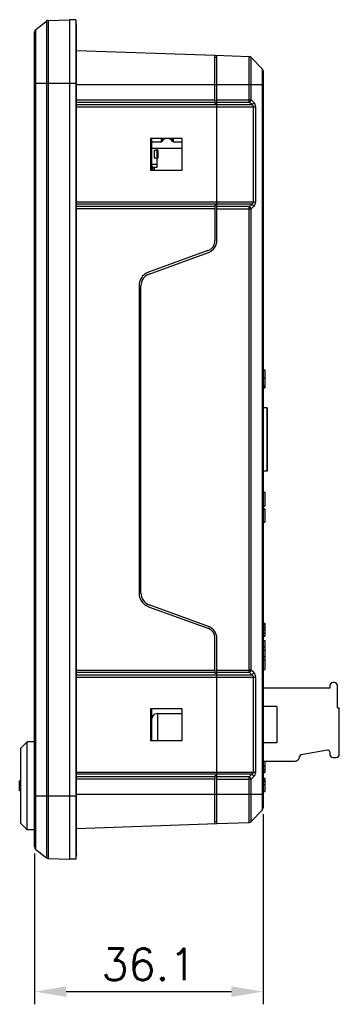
# Model space of a CAD drawing. Header units: millimetres. Extents: x 6573 to 7229, y 179 to 884.
# Tile 4 of 17: x 6933 to 6983, y 520 to 676. Entities that reach past the tile are written whole.
import ezdxf

# ---------------------------------------------------------------- set-up
doc = ezdxf.new("R2010")
doc.units = ezdxf.units.MM
doc.header["$LTSCALE"] = 32.67
doc.header["$PDMODE"] = 3
doc.header["$PDSIZE"] = 0.3125
doc.layers.get('0').update_dxf_attribs({"linetype": 'CONTINUOUS'})
doc.layers.get('Defpoints').update_dxf_attribs({"linetype": 'CONTINUOUS'})
doc.layers.add('02___PRT_ALL_AXES', color=7, linetype='CONTINUOUS')
doc.layers.add('7_ALL_FEATURES', color=7, linetype='CONTINUOUS')
doc.layers.add('AM_0', color=7, linetype='CONTINUOUS', lineweight=50)
doc.styles.add('WHGTXT', font='simplex', dxfattribs={"bigfont": 'whgtxt'})
doc.dimstyles.new('B_st.$0', dxfattribs={"dimtxt": 2.5, "dimasz": 2.5, "dimexe": 1, "dimexo": 0.5, "dimgap": 0.9, "dimtad": 1, "dimzin": 9, "dimdsep": 46, "dimtxsty": 'WHGTXT', "dimcen": 0, "dimclrd": 256, "dimclre": 256, "dimclrt": 256, "dimadec": 1, "dimazin": 2, "dimtp": 0.01, "dimtm": 0.01, "dimtfac": 1, "dimtmove": 0, "dimatfit": 3, "dimfxl": 0, "dimtolj": 1, "dimarcsym": 0})

# ---------------------------------------------------------------- blocks, each defined once
blk = doc.blocks.new('*D56')
at = {"layer": 'AM_0', "color": 6, "lineweight": -2}
for p, q in [((6971.41, 550.47), (6971.41, 520.49)), ((6935.31, 544.31), (6935.31, 520.49)), ((6940.31, 522.49), (6966.41, 522.49))]:
    blk.add_line(p, q, dxfattribs=at)
at = {"layer": 'AM_0', "color": 6}
for points in [[(6940.31, 523.32), (6940.31, 521.65), (6935.31, 522.49)], [(6966.41, 523.32), (6966.41, 521.65), (6971.41, 522.49)]]:
    blk.add_solid(points, dxfattribs=at)
at = {"layer": 'Defpoints', "color": 0}
for p in [(6971.41, 551.47), (6935.31, 545.31), (6971.41, 522.49)]:
    blk.add_point(p, dxfattribs=at)
at = {"layer": 'AM_0', "color": 6, "insert": (6953.36, 526.79), "char_height": 5, "attachment_point": 5, "style": 'WHGTXT'}
blk.add_mtext('\\A1;36.1', dxfattribs=at)

msp = doc.modelspace()

# ---------------------------------------------------------------- linework, layer by layer
at = {"color": 7, "linetype": 'Continuous'}
for p, q in [((6935.506, 674.337), (6937.185, 675.656)), ((6937.185, 675.656), (6937.185, 543.602)), ((6937.476, 675.763), (6940.814, 675.879)), ((6937.476, 675.763), (6937.476, 543.496)), ((6940.814, 675.879), (6940.814, 543.379)), ((6941.814, 675.879), (6940.814, 675.879)), ((6941.814, 675.879), (6941.814, 543.379)), ((6941.912, 544.129), (6941.912, 675.129)), ((6935.314, 545.315), (6935.314, 673.944)), ((6935.506, 544.921), (6935.506, 674.337)), ((6941.912, 671.021), (6963.815, 670.256)), ((6963.804, 669.957), (6964.114, 669.946)), ((6963.815, 663.237), (6963.815, 670.256)), ((6963.847, 670.255), (6969.214, 670.068)), ((6964.114, 641.03), (6964.114, 670.246)), ((6969.214, 663.237), (6969.214, 670.068)), ((6969.556, 663.237), (6969.556, 669.915)), ((6971.274, 668.136), (6969.556, 669.915)), ((6971.274, 668.136), (6971.274, 551.123)), ((6971.414, 667.789), (6971.414, 551.47)), ((6935.314, 665.879), (6941.814, 665.879)), ((6941.912, 665.379), (6941.814, 665.379)), ((6941.912, 665.629), (6971.414, 665.629)), ((6941.912, 663.237), (6963.815, 663.237)), ((6941.912, 662.883), (6963.809, 662.883)), ((6941.912, 662.476), (6969.616, 662.476)), ((6941.912, 662.122), (6970.256, 662.122)), ((6963.809, 662.883), (6963.804, 662.729)), ((6963.804, 662.729), (6964.114, 662.729)), ((6964.114, 663.237), (6969.556, 663.237)), ((6964.114, 662.883), (6969.209, 662.883)), ((6969.616, 662.476), (6969.209, 662.883)), ((6969.963, 662.829), (6969.556, 663.237)), ((6969.914, 647.137), (6969.914, 662.122)), ((6970.256, 647.137), (6970.256, 662.122)), ((6953.614, 657.129), (6953.614, 652.129)), ((6958.614, 657.129), (6953.614, 657.129)), ((6953.764, 657.129), (6953.764, 652.129)), ((6958.614, 652.129), (6958.614, 657.129)), ((6953.814, 654.979), (6953.764, 654.979)), ((6953.814, 654.279), (6953.764, 654.279)), ((6953.814, 652.879), (6953.814, 655.629)), ((6954.214, 655.229), (6954.214, 654.029)), ((6954.796, 655.229), (6954.214, 655.229)), ((6954.664, 652.579), (6954.664, 655.629)), ((6954.796, 655.229), (6954.796, 654.029)), ((6953.814, 653.149), (6953.764, 653.149)), ((6953.814, 652.899), (6953.764, 652.899)), ((6953.814, 653.079), (6954.664, 653.079)), ((6954.796, 654.029), (6954.214, 654.029)), ((6953.614, 652.129), (6958.614, 652.129)), ((6954.114, 652.579), (6954.664, 652.579)), ((6954.216, 652.579), (6954.216, 652.129)), ((6941.912, 647.137), (6970.256, 647.137)), ((6969.616, 646.783), (6941.912, 646.783)), ((6963.804, 646.529), (6963.809, 646.376)), ((6964.114, 646.529), (6963.804, 646.529)), ((6969.209, 646.376), (6969.616, 646.783)), ((6963.809, 646.376), (6941.912, 646.376)), ((6963.815, 646.022), (6941.912, 646.022)), ((6963.815, 646.022), (6963.815, 641.03)), ((6969.209, 646.376), (6964.114, 646.376)), ((6964.114, 646.022), (6969.556, 646.022)), ((6969.214, 573.237), (6969.214, 646.022)), ((6969.556, 646.022), (6969.963, 646.429)), ((6969.556, 573.237), (6969.556, 646.022)), ((6962.696, 639.432), (6953.328, 636.023)), ((6953.43, 635.741), (6962.798, 639.15)), ((6951.815, 633.861), (6951.815, 585.397)), ((6952.114, 585.397), (6952.114, 633.861)), ((6971.414, 620.629), (6971.714, 620.629)), ((6971.714, 620.629), (6971.714, 617.791)), ((6971.414, 619.379), (6971.714, 619.379)), ((6971.414, 618.129), (6971.714, 618.129)), ((6971.414, 617.922), (6971.714, 617.922)), ((6971.414, 617.791), (6971.714, 617.791)), ((6972.064, 614.629), (6971.414, 614.629)), ((6971.994, 614.629), (6971.994, 604.629)), ((6972.064, 614.629), (6972.064, 604.629)), ((6972.064, 604.629), (6971.414, 604.629)), ((6971.414, 601.294), (6971.714, 601.294)), ((6971.714, 601.294), (6971.714, 599.129)), ((6971.414, 599.129), (6971.714, 599.129)), ((6971.414, 598.664), (6971.714, 598.664)), ((6971.414, 598.629), (6971.714, 598.629)), ((6971.714, 598.664), (6971.714, 596.595)), ((6971.414, 596.629), (6971.714, 596.629)), ((6971.414, 596.597), (6971.714, 596.597)), ((6971.414, 596.595), (6971.714, 596.595)), ((6953.328, 583.236), (6962.696, 579.826)), ((6962.798, 580.108), (6953.43, 583.518)), ((6963.815, 573.237), (6963.815, 578.229)), ((6964.114, 549.013), (6964.114, 578.229)), ((6941.912, 573.237), (6963.815, 573.237)), ((6941.912, 572.883), (6963.809, 572.883)), ((6941.912, 572.476), (6969.616, 572.476)), ((6941.912, 572.122), (6970.256, 572.122)), ((6963.809, 572.883), (6963.804, 572.729)), ((6963.804, 572.729), (6964.114, 572.729)), ((6964.114, 573.237), (6969.556, 573.237)), ((6964.114, 572.883), (6969.209, 572.883)), ((6969.616, 572.476), (6969.209, 572.883)), ((6969.963, 572.829), (6969.556, 573.237)), ((6969.914, 557.137), (6969.914, 572.122)), ((6970.256, 557.137), (6970.256, 572.122)), ((6981.964, 570.379), (6971.414, 570.379)), ((6981.964, 570.779), (6981.964, 570.379)), ((6982.664, 571.279), (6982.464, 571.279)), ((6983.164, 567.329), (6983.164, 570.779)), ((6973.564, 567.479), (6971.414, 567.479)), ((6973.564, 567.479), (6973.564, 561.779)), ((6983.364, 567.229), (6983.264, 567.229)), ((6958.614, 567.129), (6953.614, 567.129)), ((6953.614, 567.129), (6953.614, 562.129)), ((6953.764, 567.129), (6953.764, 562.129)), ((6954.764, 562.129), (6954.764, 566.379)), ((6958.614, 562.129), (6958.614, 567.129)), ((6983.464, 559.929), (6983.464, 567.129)), ((6933.149, 560.929), (6934.149, 561.929)), ((6935.314, 561.929), (6934.149, 561.929)), ((6934.149, 548.029), (6934.149, 561.929)), ((6953.614, 562.129), (6958.614, 562.129)), ((6973.564, 561.779), (6971.414, 561.779)), ((6933.149, 549.029), (6933.149, 560.929)), ((6981.612, 560.617), (6977.431, 559.88)), ((6981.964, 560.322), (6981.964, 559.929)), ((6982.464, 559.429), (6982.964, 559.429)), ((6971.414, 558.879), (6976.484, 558.879)), ((6971.414, 558.133), (6971.714, 558.133)), ((6971.714, 558.896), (6971.714, 557.095)), ((6941.912, 557.137), (6970.256, 557.137)), ((6969.616, 556.783), (6941.912, 556.783)), ((6963.809, 556.376), (6941.912, 556.376)), ((6964.114, 556.529), (6963.804, 556.529)), ((6963.804, 556.529), (6963.809, 556.376)), ((6969.209, 556.376), (6964.114, 556.376)), ((6969.209, 556.376), (6969.616, 556.783)), ((6969.556, 556.022), (6969.963, 556.429)), ((6971.414, 557.522), (6971.714, 557.522)), ((6971.414, 557.19), (6971.714, 557.19)), ((6971.414, 557.095), (6971.714, 557.095)), ((6933.149, 555.779), (6932.949, 555.779)), ((6932.949, 554.179), (6932.949, 555.779)), ((6933.149, 555.579), (6932.949, 555.579)), ((6963.815, 556.022), (6941.912, 556.022)), ((6963.815, 549.002), (6963.815, 556.022)), ((6964.114, 556.022), (6969.556, 556.022)), ((6969.214, 549.191), (6969.214, 556.022)), ((6969.556, 549.343), (6969.556, 556.022)), ((6971.414, 556.164), (6971.714, 556.164)), ((6971.414, 555.847), (6971.714, 555.847)), ((6971.414, 555.627), (6971.714, 555.627)), ((6971.414, 555.172), (6971.714, 555.172)), ((6971.714, 556.164), (6971.714, 554.129)), ((6933.149, 554.379), (6932.949, 554.379)), ((6933.149, 554.179), (6932.949, 554.179)), ((6935.314, 553.379), (6941.814, 553.379)), ((6941.912, 553.879), (6941.814, 553.879)), ((6941.912, 553.629), (6971.414, 553.629)), ((6971.414, 554.129), (6971.714, 554.129)), ((6971.414, 554.095), (6971.714, 554.095)), ((6971.714, 554.105), (6971.714, 554.095)), ((6971.274, 551.123), (6969.556, 549.343)), ((6933.149, 549.029), (6934.149, 548.029)), ((6941.912, 548.238), (6964.111, 549.013)), ((6963.804, 549.302), (6964.114, 549.313)), ((6964.114, 549.013), (6969.214, 549.191)), ((6935.314, 548.029), (6934.149, 548.029)), ((6935.506, 544.921), (6937.185, 543.602)), ((6937.476, 543.496), (6940.814, 543.379)), ((6941.814, 543.379), (6940.814, 543.379))]:
    msp.add_line(p, q, dxfattribs=at)
at = {"color": 3, "linetype": 'Continuous'}
msp.add_line((6953.916, 652.656), (6953.916, 652.129), dxfattribs=at)
at = {"color": 7, "linetype": 'Continuous'}
for centre, radius, start, end in [((6937.494, 675.263), 0.5, 92, 128.14531), ((6941.131, 675.129), 0.781, 359.99468, 9.5466), ((6935.814, 673.944), 0.5, 128.14531, 180), ((6969.196, 669.568), 0.5, 44, 88), ((6970.914, 667.789), 0.5, 0, 44), ((6969.256, 662.122), 1, 0.00229, 44.99771), ((6954.114, 652.879), 0.3, 180, 270), ((6969.256, 647.136), 1, 314.9993, 0.0007), ((6962.115, 641.03), 1.7, 289.99789, 359.9983), ((6962.114, 641.03), 2, 290, 0), ((6954.114, 633.862), 2.299, 119.9766, 169.97937), ((6954.114, 633.861), 2, 110, 180), ((6954.117, 633.856), 2.306, 110.67207, 119.97664), ((6954.109, 633.877), 2.284, 110.00009, 110.65678), ((6954.12, 633.861), 2.306, 169.97792, 179.9808), ((6954.12, 585.398), 2.306, 180.01904, 189.97422), ((6954.114, 585.397), 2.299, 189.97245, 239.9915), ((6954.114, 585.397), 2, 180, 250), ((6954.117, 585.403), 2.306, 239.99166, 249.32579), ((6954.109, 585.382), 2.284, 249.34116, 249.99991), ((6962.115, 578.229), 1.7, 0.0017, 70.00211), ((6962.114, 578.229), 2, 0, 70), ((6969.256, 572.122), 1, 0.00229, 44.99771), ((6982.464, 570.779), 0.5, 90, 180), ((6982.664, 570.779), 0.5, 0, 90), ((6983.264, 567.329), 0.1, 180, 270), ((6983.364, 567.129), 0.1, 0, 90), ((6954.764, 565.379), 1, 90, 180), ((6976.484, 559.579), 0.7, 270, 0.1554), ((6977.484, 559.585), 0.3, 100, 180.31081), ((6981.664, 560.322), 0.3, 0, 100), ((6982.464, 559.929), 0.5, 180, 270), ((6982.964, 559.929), 0.5, 270, 0), ((6969.256, 557.136), 1, 314.9993, 0.0007), ((6970.914, 551.47), 0.5, 316, 0), ((6969.196, 549.691), 0.5, 272, 316), ((6935.814, 545.315), 0.5, 180, 231.85469), ((6937.494, 543.996), 0.5, 231.85469, 268)]:
    msp.add_arc(centre, radius, start, end, dxfattribs=at)
for points in [[(6941.912, 675.129), (6941.912, 675.258), (6941.879, 675.392), (6941.814, 675.504)], [(6941.901, 675.259), (6941.887, 675.344), (6941.858, 675.429), (6941.814, 675.504)], [(6969.209, 662.883), (6969.356, 662.958), (6969.484, 663.088), (6969.556, 663.237)], [(6969.616, 662.476), (6969.763, 662.551), (6969.891, 662.681), (6969.963, 662.829)], [(6969.616, 646.783), (6969.763, 646.708), (6969.891, 646.578), (6969.963, 646.429)], [(6969.209, 646.376), (6969.356, 646.301), (6969.484, 646.171), (6969.556, 646.022)], [(6969.209, 572.883), (6969.356, 572.958), (6969.484, 573.088), (6969.556, 573.237)], [(6969.616, 572.476), (6969.763, 572.551), (6969.891, 572.681), (6969.963, 572.829)], [(6969.209, 556.376), (6969.356, 556.301), (6969.484, 556.171), (6969.556, 556.022)], [(6969.616, 556.783), (6969.763, 556.708), (6969.891, 556.578), (6969.963, 556.429)], [(6941.912, 544.129), (6941.912, 544), (6941.879, 543.867), (6941.814, 543.755)]]:
    msp.add_open_spline(points, degree=3, dxfattribs=at)
for points, knots in [([(6963.815, 663.237), (6963.815, 663.204), (6963.814, 663.086), (6963.812, 662.968), (6963.809, 662.883)], [0, 0, 0, 0, 0.2757839, 1, 1, 1, 1]), ([(6969.209, 662.883), (6969.21, 662.908), (6969.213, 663.026), (6969.214, 663.144), (6969.214, 663.237)], [0, 0, 0, 0, 0.2143192, 1, 1, 1, 1]), ([(6969.914, 662.122), (6969.914, 662.164), (6969.868, 662.325), (6969.721, 662.424), (6969.616, 662.476)], [0, 0, 0, 0, 0.2636208, 1, 1, 1, 1]), ([(6969.616, 646.783), (6969.651, 646.8), (6969.786, 646.874), (6969.914, 647.018), (6969.914, 647.137)], [0, 0, 0, 0, 0.2478938, 1, 1, 1, 1]), ([(6963.809, 646.376), (6963.81, 646.351), (6963.814, 646.233), (6963.815, 646.115), (6963.815, 646.022)], [0, 0, 0, 0, 0.2143187, 1, 1, 1, 1]), ([(6969.214, 646.022), (6969.214, 646.055), (6969.213, 646.173), (6969.212, 646.291), (6969.209, 646.376)], [0, 0, 0, 0, 0.2757836, 1, 1, 1, 1]), ([(6963.815, 573.237), (6963.815, 573.204), (6963.814, 573.086), (6963.812, 572.968), (6963.809, 572.883)], [0, 0, 0, 0, 0.2757839, 1, 1, 1, 1]), ([(6969.209, 572.883), (6969.21, 572.908), (6969.213, 573.026), (6969.214, 573.144), (6969.214, 573.237)], [0, 0, 0, 0, 0.2143192, 1, 1, 1, 1]), ([(6969.914, 572.122), (6969.914, 572.164), (6969.868, 572.325), (6969.721, 572.424), (6969.616, 572.476)], [0, 0, 0, 0, 0.2636208, 1, 1, 1, 1]), ([(6963.809, 556.376), (6963.81, 556.351), (6963.814, 556.233), (6963.815, 556.115), (6963.815, 556.022)], [0, 0, 0, 0, 0.2143187, 1, 1, 1, 1]), ([(6969.214, 556.022), (6969.214, 556.055), (6969.213, 556.173), (6969.212, 556.291), (6969.209, 556.376)], [0, 0, 0, 0, 0.2757836, 1, 1, 1, 1]), ([(6969.616, 556.783), (6969.651, 556.8), (6969.786, 556.874), (6969.914, 557.018), (6969.914, 557.137)], [0, 0, 0, 0, 0.2478938, 1, 1, 1, 1])]:
    msp.add_open_spline(points, degree=3, knots=knots, dxfattribs=at)
at = {"layer": '02___PRT_ALL_AXES', "color": 7, "linetype": 'Continuous'}
for p, q in [((6953.764, 655.629), (6958.614, 655.629)), ((6953.814, 655.279), (6953.764, 655.279)), ((6953.814, 653.979), (6953.764, 653.979)), ((6953.814, 653.579), (6953.764, 653.579)), ((6971.414, 580.664), (6971.714, 580.664)), ((6971.414, 580.593), (6971.714, 580.593)), ((6971.414, 580.391), (6971.714, 580.391)), ((6971.414, 580.025), (6971.714, 580.025)), ((6971.414, 579.98), (6971.714, 579.98)), ((6971.414, 579.883), (6971.714, 579.883)), ((6971.714, 580.664), (6971.714, 578.629)), ((6971.414, 579.608), (6971.714, 579.608)), ((6971.414, 579.093), (6971.714, 579.093)), ((6971.414, 578.629), (6971.714, 578.629)), ((6971.414, 578.597), (6971.714, 578.597)), ((6971.714, 578.62), (6971.714, 578.597)), ((6971.414, 577.879), (6971.714, 577.879)), ((6971.414, 576.879), (6971.714, 576.879)), ((6971.714, 577.879), (6971.714, 573.329)), ((6971.414, 576.379), (6971.714, 576.379)), ((6971.414, 575.379), (6971.714, 575.379)), ((6971.414, 574.829), (6971.714, 574.829)), ((6971.414, 573.329), (6971.714, 573.329)), ((6954.764, 566.379), (6958.614, 566.379))]:
    msp.add_line(p, q, dxfattribs=at)
at = {"layer": '7_ALL_FEATURES', "color": 7, "linetype": 'Continuous'}
for p, q in [((6953.764, 656.629), (6955.342, 656.629)), ((6955.342, 656.629), (6955.342, 657.129)), ((6955.426, 656.675), (6955.426, 657.129)), ((6957.103, 657.129), (6957.103, 656.675)), ((6957.186, 657.129), (6957.186, 656.629)), ((6957.186, 656.629), (6958.614, 656.629))]:
    msp.add_line(p, q, dxfattribs=at)
for centre, radius, start, end in [((6955.342, 656.729), 0.1, 270, 326.94427), ((6956.264, 656.129), 1, 33.05573, 146.94427), ((6957.186, 656.729), 0.1, 213.05573, 270)]:
    msp.add_arc(centre, radius, start, end, dxfattribs=at)

# ---------------------------------------------------------------- dimensions: what is measured, and where the dimension line sits
at = {"layer": 'AM_0', "color": 6}
dim = msp.add_linear_dim(base=(6971.414, 522.487), p1=(6935.314, 545.315), p2=(6971.414, 551.47), dimstyle='B_st.$0', override={"dimscale": 2, "dimsd1": 0, "dimclrd": 6, "dimclre": 6, "dimclrt": 6}, dxfattribs=at)
dim.commit()
dim.dimension.update_dxf_attribs({"geometry": '*D56', "text_midpoint": (6953.364, 526.787)})

doc.saveas('drawing.dxf')
